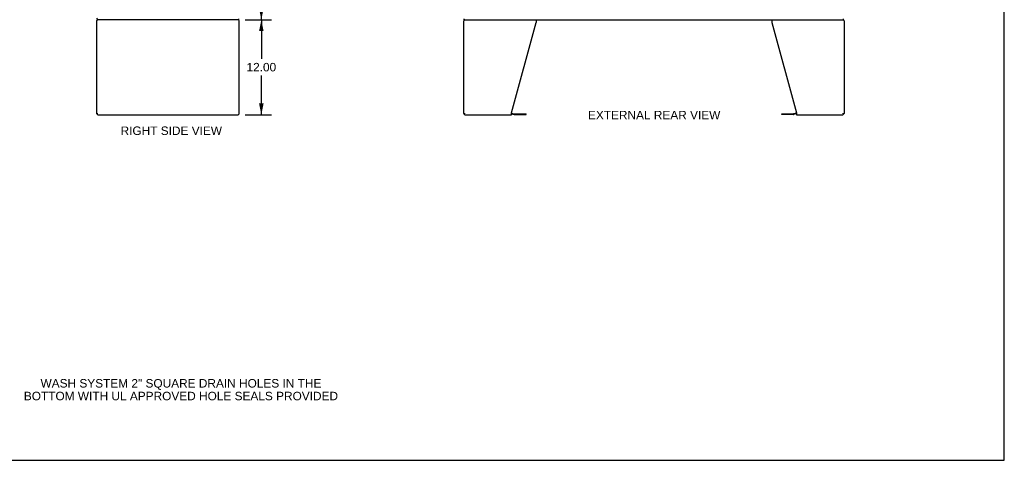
# Model space of a CAD drawing. Header units: inches. Extents: x 0 to 243, y 0 to 157.
# Tile 32 of 37: x 119 to 243, y 0 to 56. Entities that reach past the tile are written whole.
import ezdxf

# ---------------------------------------------------------------- set-up
doc = ezdxf.new("R2010")
doc.units = ezdxf.units.IN
doc.header["$LTSCALE"] = 13.357143
doc.header["$MEASUREMENT"] = 0
doc.layers.get('0').update_dxf_attribs({"linetype": 'CONTINUOUS'})
doc.layers.add('DIMENSIONS', color=7, linetype='CONTINUOUS')
doc.styles.get("Standard").update_dxf_attribs({"font": 'arial.ttf'})
doc.dimstyles.new('DIMSTYLE_1', dxfattribs={"dimtxt": 1.071429, "dimasz": 1.428571, "dimexe": 0.09, "dimexo": 0.07, "dimgap": 0.0375, "dimtad": 0, "dimtih": 1, "dimtoh": 1, "dimzin": 4, "dimdsep": 46, "dimtxsty": 'Standard', "dimblk": '_FILLED', "dimblk1": '_FILLED', "dimblk2": '_FILLED', "dimcen": 0.09, "dimadec": 3, "dimazin": 1, "dimtfac": 1, "dimtdec": 3, "dimtofl": 0, "dimtmove": 0, "dimatfit": 3, "dimldrblk": '_FILLED', "dimfxl": 0, "dimtolj": 1, "dimtzin": 4, "dimarcsym": 0})

# ---------------------------------------------------------------- blocks, each defined once
blk = doc.blocks.new('_FILLED')
at = {"color": 0, "linetype": 'ByBlock'}
blk.add_solid([(0, 0), (-1, 0.2), (-1, -0.2)], dxfattribs=at)
blk = doc.blocks.new('*D8')
at = {"layer": 'DIMENSIONS', "color": 2, "linetype": 'Continuous'}
for p, q in [((147.14, 115.66), (150.33, 115.66)), ((149.05, 115.66), (149.05, 86.73)), ((149.05, 55.66), (149.05, 84.59)), ((147.14, 55.66), (150.33, 55.66))]:
    blk.add_line(p, q, dxfattribs=at)
at = {"layer": 'DIMENSIONS', "color": 2, "linetype": 'Continuous', "xscale": 1.4285714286, "yscale": 1.4285714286, "zscale": 1.4285714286}
for p, rotation in [((149.05, 115.66), 90), ((149.05, 55.66), 270)]:
    blk.add_blockref('_FILLED', p, dxfattribs=dict(at, rotation=rotation))
at = {"layer": 'DIMENSIONS', "color": 2, "linetype": 'Continuous', "insert": (149.05, 86.2), "char_height": 1.071, "width": 3.744, "attachment_point": 2, "line_spacing_factor": 0.9}
blk.add_mtext('60.00', dxfattribs=at)
blk = doc.blocks.new('*D9')
at = {"layer": 'DIMENSIONS', "color": 2, "linetype": 'Continuous'}
for p, q in [((147.01, 55.66), (150.33, 55.66)), ((149.05, 55.66), (149.05, 50.73)), ((149.05, 43.66), (149.05, 48.59)), ((147.01, 43.66), (150.33, 43.66))]:
    blk.add_line(p, q, dxfattribs=at)
at = {"layer": 'DIMENSIONS', "color": 2, "linetype": 'Continuous', "xscale": 1.4285714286, "yscale": 1.4285714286, "zscale": 1.4285714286}
for p, rotation in [((149.05, 55.66), 90), ((149.05, 43.66), 270)]:
    blk.add_blockref('_FILLED', p, dxfattribs=dict(at, rotation=rotation))
at = {"layer": 'DIMENSIONS', "color": 2, "linetype": 'Continuous', "insert": (149.05, 50.2), "char_height": 1.071, "width": 3.744, "attachment_point": 2, "line_spacing_factor": 0.9}
blk.add_mtext('12.00', dxfattribs=at)

msp = doc.modelspace()

# ---------------------------------------------------------------- linework, layer by layer
at = {"color": 7, "linetype": 'Continuous'}
for p, q in [((242.857, 0), (242.857, 157.143)), ((146.202, 55.661), (128.443, 55.661)), ((146.202, 55.661), (146.202, 55.765)), ((174.672, 55.661), (174.672, 55.765)), ((174.672, 55.661), (222.568, 55.661)), ((222.568, 55.661), (222.568, 55.765)), ((128.379, 43.781), (128.379, 43.854)), ((174.746, 43.78), (174.746, 43.853)), ((180.62, 43.76), (180.959, 43.67)), ((181.002, 43.664), (182.488, 43.664)), ((182.488, 43.664), (182.488, 43.768)), ((214.751, 43.664), (214.751, 43.768)), ((216.237, 43.664), (214.751, 43.664)), ((216.62, 43.76), (216.28, 43.67)), ((222.493, 43.78), (222.493, 43.853)), ((0, 0), (242.857, 0))]:
    msp.add_line(p, q, dxfattribs=at)
at = {"color": 3, "linetype": 'Continuous'}
for p, q in [((128.254, 55.495), (128.254, 43.828)), ((146.254, 43.828), (146.254, 55.495)), ((174.62, 43.828), (174.62, 55.495)), ((180.62, 43.91), (183.743, 55.321)), ((183.743, 55.661), (183.743, 55.321)), ((213.496, 55.661), (213.496, 55.321)), ((213.496, 55.321), (216.62, 43.91)), ((222.62, 55.495), (222.62, 43.828)), ((128.421, 43.661), (146.088, 43.661)), ((174.786, 43.661), (180.62, 43.661)), ((180.62, 43.661), (180.62, 43.91)), ((180.637, 43.864), (180.986, 43.77)), ((181.002, 43.768), (182.488, 43.768)), ((214.751, 43.768), (216.237, 43.768)), ((216.602, 43.864), (216.254, 43.77)), ((216.62, 43.91), (216.62, 43.661)), ((216.62, 43.661), (222.453, 43.661))]:
    msp.add_line(p, q, dxfattribs=at)
at = {"color": 7, "linetype": 'Continuous'}
for centre, radius, start, end in [((128.443, 55.85), 0.189, 180, 270), ((181.002, 43.83), 0.167, 255, 270), ((216.237, 43.83), 0.167, 270, 285)]:
    msp.add_arc(centre, radius, start, end, dxfattribs=at)
at = {"color": 3, "linetype": 'Continuous'}
for centre, radius, start, end in [((128.421, 55.495), 0.167, 90, 180), ((146.088, 55.495), 0.167, 0, 72), ((174.786, 55.495), 0.167, 108, 180), ((222.453, 55.495), 0.167, 0, 72), ((128.421, 43.828), 0.167, 180, 270), ((146.088, 43.828), 0.167, 270, 360), ((174.786, 43.828), 0.167, 180, 270), ((180.594, 43.703), 0.167, 75, 81.03902), ((181.002, 43.83), 0.0625, 255, 270), ((216.237, 43.83), 0.0625, 270, 285), ((216.646, 43.703), 0.167, 98.96098, 105), ((222.453, 43.828), 0.167, 270, 360)]:
    msp.add_arc(centre, radius, start, end, dxfattribs=at)

# ---------------------------------------------------------------- texts
at = {"layer": 'DIMENSIONS', "color": 2, "linetype": 'Continuous', "char_height": 1.07143, "attachment_point": 2, "line_spacing_factor": 0.9}
for s, insert, width in [('EXTERNAL REAR VIEW', (198.65, 44.145), 16.68083), ('RIGHT SIDE VIEW', (137.682, 42.167), 12.77748), ('WASH SYSTEM 2" SQUARE DRAIN HOLES IN THE\\PBOTTOM WITH UL APPROVED HOLE SEALS PROVIDED', (138.9, 10.264), 39.59108)]:
    msp.add_mtext(s, dxfattribs=dict(at, insert=insert, width=width))

# ---------------------------------------------------------------- dimensions: what is measured, and where the dimension line sits
at = {"layer": 'DIMENSIONS', "color": 2, "linetype": 'Continuous'}
for base, p1, p2, picture, middle in [((149.048, 55.661), (147.072, 115.661), (147.072, 55.661), '*D8', (149.04, 85.655)), ((149.048, 43.661), (146.942, 55.661), (146.942, 43.661), '*D9', (149.093, 49.655))]:
    dim = msp.add_linear_dim(base=base, p1=p1, p2=p2, angle=270, dimstyle='DIMSTYLE_1', dxfattribs=at)
    dim.commit()
    dim.dimension.update_dxf_attribs({"geometry": picture, "text_midpoint": middle, "dimtype": 160})

doc.saveas('drawing.dxf')
